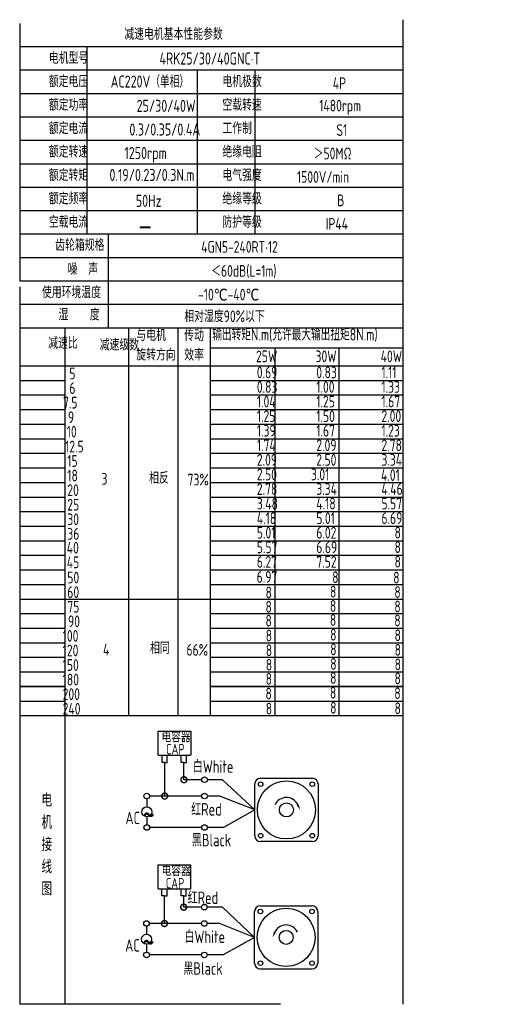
# Model space of a CAD drawing. Header units: inches. Extents: x -753 to 5070, y -3075 to 1581.
# Tile 28 of 178: x 675 to 951, y -876 to -302. Entities that reach past the tile are written whole.
import ezdxf

# ---------------------------------------------------------------- set-up
doc = ezdxf.new("R2010")
doc.units = ezdxf.units.IN
doc.header["$LTSCALE"] = 10
doc.header["$MEASUREMENT"] = 0
for name, color, linetype in [('1轮廓实线层', 7, 'Continuous'), ('2细线层', 4, 'Continuous'), ('6文字层', 3, 'Continuous'), ('7标注层', 4, 'Continuous')]:
    doc.layers.add(name, color=color, linetype=linetype)
doc.styles.add('PC_TEXTSTYLE', font='isocp.shx', dxfattribs={"width": 0.8, "bigfont": 'HZFS.SHX'})

# ---------------------------------------------------------------- blocks, each defined once
blk = doc.blocks.new('_DotSmall')
at = {"color": 0, "linetype": 'ByBlock', "const_width": 0.5}
blk.add_lwpolyline([(-0.0625, 0, 1), (0.0625, 0, 1)], format="xyb", close=True, dxfattribs=at)

msp = doc.modelspace()

# ---------------------------------------------------------------- linework, layer by layer
at = {"layer": '1轮廓实线层'}
for p, q in [((898.381, -302.08), (898.381, -692.899)), ((674.949, -304.268), (674.949, -454.516)), ((674.949, -457.731), (674.949, -731.762)), ((674.949, -692.899), (674.949, -876.08)), ((898.381, -692.899), (898.381, -876.08)), ((827.11, -876.08), (674.949, -876.08))]:
    msp.add_line(p, q, dxfattribs=at)
at = {"layer": '1轮廓实线层', "color": 4}
for p, q in [((786.274, -493.426), (898.381, -493.426)), ((823.644, -493.426), (823.644, -707.777)), ((861.014, -493.426), (861.014, -707.777))]:
    msp.add_line(p, q, dxfattribs=at)
at = {"layer": '2细线层'}
for p, q in [((898.381, -317.927), (674.949, -317.927)), ((714.087, -317.927), (714.087, -427.199)), ((898.381, -331.586), (674.949, -331.586)), ((778.418, -331.586), (778.418, -427.199)), ((812.109, -331.586), (812.109, -427.199)), ((898.381, -345.245), (674.949, -345.245)), ((898.381, -358.904), (674.949, -358.904)), ((898.381, -372.563), (674.949, -372.563)), ((898.381, -386.222), (674.949, -386.222)), ((898.381, -399.881), (674.949, -399.881)), ((898.381, -413.54), (674.949, -413.54)), ((898.381, -427.199), (674.949, -427.199)), ((726.504, -427.199), (726.504, -481.834)), ((898.381, -440.858), (674.949, -440.858)), ((898.381, -454.516), (674.949, -454.516)), ((898.381, -454.516), (674.949, -454.516)), ((898.381, -468.175), (674.949, -468.175)), ((898.381, -468.175), (674.949, -468.175)), ((842.326, -481.834), (674.949, -481.834)), ((898.381, -481.834), (674.949, -481.834)), ((701.494, -707.777), (701.494, -481.834)), ((738.587, -707.777), (738.587, -481.834)), ((767.433, -707.777), (767.433, -481.834)), ((786.274, -707.777), (786.274, -481.834)), ((674.949, -503.871), (898.381, -503.871)), ((674.949, -512.367), (701.494, -512.367)), ((786.274, -512.367), (898.381, -512.367)), ((674.949, -520.863), (701.494, -520.863)), ((786.274, -520.863), (898.381, -520.863)), ((674.949, -529.359), (701.494, -529.359)), ((786.274, -529.359), (898.381, -529.359)), ((674.949, -537.855), (701.494, -537.855)), ((786.274, -537.855), (898.381, -537.855)), ((674.949, -546.351), (701.494, -546.351)), ((786.274, -546.351), (898.381, -546.351)), ((674.949, -554.847), (701.494, -554.847)), ((786.274, -554.847), (898.381, -554.847)), ((674.949, -563.343), (701.494, -563.343)), ((786.274, -563.343), (898.381, -563.343)), ((674.949, -571.839), (701.494, -571.839)), ((786.274, -571.839), (898.381, -571.839)), ((674.949, -580.336), (701.494, -580.336)), ((786.274, -580.336), (898.381, -580.336)), ((674.949, -588.832), (701.494, -588.832)), ((786.274, -588.832), (898.381, -588.832)), ((674.949, -597.328), (701.494, -597.328)), ((786.274, -597.328), (898.381, -597.328)), ((674.949, -605.824), (701.494, -605.824)), ((786.274, -605.824), (898.381, -605.824)), ((674.949, -614.32), (701.494, -614.32)), ((786.274, -614.32), (898.381, -614.32)), ((674.949, -622.816), (701.494, -622.816)), ((786.274, -622.816), (898.381, -622.816)), ((674.949, -631.312), (701.494, -631.312)), ((786.274, -631.312), (898.381, -631.312)), ((674.949, -639.808), (786.274, -639.808)), ((786.274, -639.808), (898.381, -639.808)), ((674.949, -648.304), (701.494, -648.304)), ((786.274, -648.304), (898.381, -648.304)), ((674.949, -656.8), (701.494, -656.8)), ((786.274, -656.8), (898.381, -656.8)), ((674.949, -665.296), (701.494, -665.296)), ((786.274, -665.296), (898.381, -665.296)), ((674.949, -673.793), (701.494, -673.793)), ((786.274, -673.793), (898.381, -673.793)), ((674.949, -682.289), (701.494, -682.289)), ((786.274, -682.289), (898.381, -682.289)), ((701.494, -690.785), (674.949, -690.785)), ((674.949, -690.785), (701.494, -690.785)), ((898.381, -690.785), (786.274, -690.785)), ((786.274, -690.785), (898.381, -690.785)), ((674.949, -699.281), (701.494, -699.281)), ((786.274, -699.281), (898.381, -699.281)), ((674.949, -707.777), (786.274, -707.777)), ((701.494, -876.08), (701.494, -707.777)), ((786.274, -707.777), (898.381, -707.777)), ((755.725, -730.86), (755.725, -716.931)), ((755.725, -716.931), (774.68, -716.931)), ((774.68, -716.931), (774.68, -730.86)), ((755.725, -730.86), (774.604, -730.86)), ((757.947, -735.028), (757.947, -730.86)), ((761.009, -735.028), (761.009, -730.86)), ((769.172, -735.019), (769.172, -730.85)), ((772.234, -735.019), (772.234, -730.85)), ((759.522, -735.028), (757.947, -735.028)), ((759.478, -735.028), (761.053, -735.028)), ((759.522, -754.667), (759.522, -735.028)), ((770.747, -735.019), (769.172, -735.019)), ((770.703, -735.019), (772.278, -735.019)), ((770.747, -745.147), (770.747, -734.978)), ((781.112, -745.147), (770.747, -745.147)), ((793.283, -745.147), (784.393, -745.147)), ((812.103, -762.754), (793.283, -745.147)), ((781.12, -754.667), (759.522, -754.667)), ((812.103, -762.754), (793.853, -773.006)), ((781.112, -773.006), (750.762, -773.006)), ((793.853, -773.006), (784.393, -773.006)), ((755.615, -808.716), (755.615, -794.787)), ((755.615, -794.787), (774.571, -794.787)), ((774.571, -794.787), (774.571, -808.716)), ((755.615, -808.716), (774.495, -808.716)), ((757.838, -812.885), (757.838, -808.716)), ((760.899, -812.885), (760.899, -808.716)), ((769.063, -812.875), (769.063, -808.706)), ((772.124, -812.875), (772.124, -808.706)), ((759.413, -812.885), (757.838, -812.885)), ((759.368, -828.968), (759.368, -812.885)), ((759.368, -812.885), (760.944, -812.885)), ((770.638, -812.875), (769.063, -812.875)), ((770.593, -812.875), (772.169, -812.875)), ((770.593, -819.447), (770.593, -812.883)), ((780.959, -819.447), (770.593, -819.447)), ((793.129, -819.447), (784.239, -819.447)), ((811.949, -837.054), (793.129, -819.447)), ((780.966, -828.968), (759.368, -828.968)), ((811.949, -837.054), (793.699, -847.307)), ((780.959, -847.307), (750.608, -847.307)), ((793.699, -847.307), (784.239, -847.307)), ((815.222, -855.465), (845.498, -855.465))]:
    msp.add_line(p, q, dxfattribs=at)
at = {"layer": '2细线层', "color": 4}
for p, q in [((815.376, -744.343), (845.652, -744.343)), ((812.103, -777.892), (812.103, -747.616)), ((848.925, -747.616), (848.925, -777.892)), ((845.652, -781.165), (815.376, -781.165)), ((816.717, -781.165), (815.376, -781.165)), ((815.222, -818.643), (845.498, -818.643)), ((811.949, -852.192), (811.949, -821.917)), ((848.771, -821.917), (848.771, -852.192))]:
    msp.add_line(p, q, dxfattribs=at)
at = {"layer": '2细线层'}
for points in [[(837.08, -759.692, 0, 0, 0), (837.08, -759.692, 1.227, 0, 0), (838.549, -762.843, 0, 0, 0)], [(823.794, -833.993, 0, 0, 0), (823.794, -833.993, 1.227, 0, 0), (822.325, -837.144, 0, 0, 0)]]:
    msp.add_lwpolyline(points, format="xyseb", dxfattribs=at)
for centre in [(782.753, -745.147), (749.05, -754.667), (782.76, -754.667), (749.077, -773.006), (782.753, -773.006), (782.599, -819.447), (748.897, -828.968), (782.606, -828.968), (748.924, -847.307), (782.599, -847.307)]:
    msp.add_circle(centre, 1.64, dxfattribs=at)
at = {"layer": '2细线层', "color": 4}
for centre, radius in [((830.514, -762.754), 16.944), ((815.47, -747.71), 1.33), ((845.558, -747.71), 1.33), ((830.514, -762.754), 4.091), ((815.47, -777.797), 1.33), ((845.558, -777.797), 1.33), ((830.36, -837.054), 16.944), ((815.317, -822.011), 1.33), ((845.404, -822.011), 1.33), ((830.36, -837.054), 4.091), ((815.317, -852.098), 1.33), ((845.404, -852.098), 1.33)]:
    msp.add_circle(centre, radius, dxfattribs=at)
for centre, start, end in [((815.376, -747.616), 90, 180), ((845.652, -747.616), 0, 90), ((815.376, -777.892), 180, 270), ((845.652, -777.892), 270, 0), ((815.222, -821.917), 90, 180), ((845.498, -821.917), 0, 90), ((815.222, -852.192), 180, 270), ((845.498, -852.192), 270, 0)]:
    msp.add_arc(centre, 3.273, start, end, dxfattribs=at)
at = {"layer": '2细线层'}
for centre in [(830.514, -762.754), (830.36, -837.054)]:
    msp.add_arc(centre, 7.245, 25, 156.223514, dxfattribs=at)
at = {"layer": '7标注层'}
for p, q in [((749.068, -756.307), (749.071, -760.951)), ((759.522, -754.667), (750.69, -754.667)), ((791.598, -754.667), (784.4, -754.667)), ((812.103, -762.754), (791.598, -754.667)), ((749.074, -766.722), (749.077, -771.366)), ((748.914, -830.608), (748.917, -835.252)), ((759.368, -828.968), (750.537, -828.968)), ((791.445, -828.968), (784.247, -828.968)), ((811.949, -837.054), (791.445, -828.968)), ((748.921, -841.023), (748.924, -845.666))]:
    msp.add_line(p, q, dxfattribs=at)
for centre in [(749.073, -763.837), (748.919, -838.137)]:
    msp.add_circle(centre, 2.886, dxfattribs=at)

# ---------------------------------------------------------------- block references
at = {"layer": '2细线层'}
for p, xscale, yscale, zscale, rotation in [((770.747, -745.147), 6.91248740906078, 6.91248740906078, 6.91248740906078, 0.0552960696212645), ((759.522, -754.667), 6.91248740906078, 6.91248740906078, 6.91248740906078, 0.0552960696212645), ((770.593, -819.447), 6.912487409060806, 6.912487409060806, 6.912487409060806, 0.05529606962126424), ((759.368, -828.968), 6.912487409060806, 6.912487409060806, 6.912487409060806, 0.05529606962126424)]:
    msp.add_blockref('_DotSmall', p, dxfattribs=dict(at, xscale=xscale, yscale=yscale, zscale=zscale, rotation=rotation))

# ---------------------------------------------------------------- texts
at = {"layer": '6文字层', "style": 'PC_TEXTSTYLE'}
for s, insert, char_height, width, attachment_point in [('{\\C3;减速电机基本性能参数}', (735.986, -307.025), 6.82948, 79.68493, 1), ('{\\C3;         电机型号 }', (663.849, -320.981), 6.82948, 79.68493, 1), ('\\pi7.8854;{\\C3;      4RK25/30/40GNC·T}', (729.254, -321.196), 7.04396, 97.70874, 1), ('{\\C3;         额定电压}', (663.849, -334.64), 6.82948, 79.68493, 1), ('{\\C3;       AC220V（单相）}', (705.453, -334.61), 7.04396, 82.18743, 1), ('{\\C3;         电机极数}', (765.047, -334.64), 6.82948, 79.68493, 1), ('{\\C3;         4P}', (829.411, -335.688), 6.82948, 79.68493, 1), ('{\\C3;         额定功率}', (663.849, -348.299), 6.82948, 79.68493, 1), ('{\\C3;              25/30/40W}', (698.069, -348.771), 7.04396, 82.18743, 1), ('{\\C3;         空载转速}', (765.047, -348.299), 6.82948, 79.68493, 1), ('{\\C3;          1480rpm}', (818.394, -348.754), 6.82948, 79.68493, 1), ('{\\C3;         额定电流}', (663.849, -361.958), 6.82948, 79.68493, 1), ('{\\C3;         工作制}', (765.047, -361.958), 6.82948, 79.68493, 1), ('{\\C3;              0.3/0.35/0.4A}', (693.818, -362.587), 7.04396, 82.18743, 1), ('{\\C3;           S1}', (825.295, -363.006), 6.82948, 79.68493, 1), ('{\\C3;         额定转速}', (663.849, -375.617), 6.82948, 79.68493, 1), ('{\\C3;       1250rpm}', (713.501, -376.295), 7.04396, 82.18743, 1), ('{\\C3;         绝缘电阻}', (765.047, -375.617), 6.82948, 79.68493, 1), ('{\\C3;       ＞50MΩ}', (824.523, -376.665), 6.82948, 79.68493, 1), ('{\\C3;         额定转矩}', (663.849, -389.276), 6.82948, 79.68493, 1), ('{\\C3;       0.19/0.23/0.3N.m}', (704.754, -389.07), 7.04396, 82.18743, 1), ('{\\C3;         电气强度}', (765.047, -389.276), 6.82948, 79.68493, 1), ('{\\C3;  1500V/min}', (830.391, -390.324), 6.82948, 79.68493, 1), ('{\\C3;         额定频率}', (663.849, -402.935), 6.82948, 79.68493, 1), ('{\\C3;        50Hz}', (716.913, -404.161), 7.04396, 82.18743, 1), ('{\\C3;         绝缘等级}', (765.047, -402.935), 6.82948, 79.68493, 1), ('{\\C3;          B}', (828.896, -403.983), 6.82948, 79.68493, 1), ('{\\C3;         空载电流}', (663.849, -416.593), 6.82948, 79.68493, 1), ('{\\C3;         防护等级}', (765.047, -416.593), 6.82948, 79.68493, 1), ('{\\C3;         IP44}', (825.295, -417.642), 6.82948, 79.68493, 1), ('{\\C3;        \\H1.6708x;—}', (719.31, -416.286), 6.82948, 79.68493, 1), ('{\\C3;              齿轮箱规格}', (651.94, -430.008), 6.82948, 79.68493, 1), ('{\\C3;             4GN5-240RT·12}', (740.183, -431.128), 6.82948, 96.79625, 1), ('{\\C3;              噪  声}', (659.225, -444.092), 6.82948, 79.68493, 1), ('{\\C3;              ＜60dB(L=1m)}', (742.9, -445.135), 6.82948, 79.68493, 1), ('{\\C3;       使用环境温度}', (666.09, -457.57), 6.82948, 79.68493, 1), ('{\\C3;       -10℃-40℃}', (757.12, -458.928), 6.82948, 79.68493, 1), ('{\\C3;           湿    度}', (663.218, -470.579), 6.82948, 79.68493, 1), ('{\\C3;      相对湿度90%以下}', (752.232, -471.552), 6.82948, 79.68493, 1), ('{\\C3;与电机\\P旋转方向}', (742.967, -482.577), 6.8295, 79.68493, 1), ('{\\C3;传动\\P效率}', (770.92, -482.649), 6.8295, 79.68493, 1), ('{\\C3;输出转矩N.m(允许最大输出扭矩8N.m)}', (787.266, -482.083), 7.04396, 122.53347, 1), ('{\\C3;              减速比}', (647.877, -487.139), 6.82948, 79.68493, 1), ('{\\C3;              减速级数}', (677.901, -488.13), 6.82948, 79.68493, 1), ('{\\C3;                25W}', (762.823, -494.922), 6.82948, 79.68493, 1), ('{\\C3;                30W}', (797.502, -494.922), 6.82948, 79.68493, 1), ('{\\C3;                40W}', (835.478, -494.922), 6.82948, 79.68493, 1), ('{\\C3;                   5}', (644.568, -504.944), 6.82948, 79.68493, 1), ('{\\C3;                0.69}', (763.268, -504.303), 6.82948, 79.68493, 1), ('{\\C3;                0.83}', (797.947, -504.303), 6.82948, 79.68493, 1), ('{\\C3;                1.11}', (835.923, -504.303), 6.82948, 79.68493, 1), ('{\\C3;                   6}', (644.568, -513.44), 6.82948, 79.68493, 1), ('{\\C3;                0.83}', (763.268, -512.799), 6.82948, 79.68493, 1), ('{\\C3;                1.00}', (797.947, -512.799), 6.82948, 79.68493, 1), ('{\\C3;                1.33}', (835.923, -512.799), 6.82948, 79.68493, 1), ('{\\C3;                  7.5}', (643.969, -521.936), 6.82948, 79.68493, 1), ('{\\C3;                1.04}', (763.268, -521.295), 6.82948, 79.68493, 1), ('{\\C3;                1.25}', (797.947, -521.295), 6.82948, 79.68493, 1), ('{\\C3;                1.67}', (835.923, -521.295), 6.82948, 79.68493, 1), ('{\\C3;                  9}', (646.846, -530.432), 6.82948, 79.68493, 1), ('{\\C3;                1.25}', (763.268, -529.791), 6.82948, 79.68493, 1), ('{\\C3;                1.50}', (797.947, -529.791), 6.82948, 79.68493, 1), ('{\\C3;                2.00}', (835.923, -529.791), 6.82948, 79.68493, 1), ('{\\C3;                   10}', (643.049, -538.826), 6.82948, 79.68493, 1), ('{\\C3;                1.39}', (763.268, -538.288), 6.82948, 79.68493, 1), ('{\\C3;                1.67}', (797.947, -538.288), 6.82948, 79.68493, 1), ('{\\C3;                1.23}', (835.923, -538.288), 6.82948, 79.68493, 1), ('{\\C3;                   12.5}', (642.099, -547.53), 6.82948, 79.68493, 1), ('{\\C3;                1.74}', (763.268, -546.784), 6.82948, 79.68493, 1), ('{\\C3;                2.09}', (797.947, -546.784), 6.82948, 79.68493, 1), ('{\\C3;                2.78}', (835.923, -546.784), 6.82948, 79.68493, 1), ('{\\C3;                   15}', (643.37, -555.921), 6.82948, 79.68493, 1), ('{\\C3;                2.09}', (763.268, -555.28), 6.82948, 79.68493, 1), ('{\\C3;                2.50}', (797.947, -555.28), 6.82948, 79.68493, 1), ('{\\C3;                3.34}', (835.923, -555.28), 6.82948, 79.68493, 1), ('{\\C3;                   18}', (643.37, -564.417), 6.82948, 79.68493, 1), ('{\\C3;     3}', (707.055, -566.32), 6.82948, 79.68493, 1), ('{\\C3;     相反}', (734.791, -565.835), 6.82948, 79.68493, 1), ('{\\C3;  73%}', (766.622, -566.788), 6.82948, 79.68493, 1), ('{\\C3;                2.50}', (763.268, -563.776), 6.82948, 79.68493, 1), ('{\\C3;               3.01}', (797.947, -563.776), 6.82948, 79.68493, 1), ('{\\C3;               4.01}', (838.801, -564.121), 6.82948, 79.68493, 1), ('{\\C3;                   20}', (643.37, -572.913), 6.82948, 79.68493, 1), ('{\\C3;                2.78}', (763.268, -572.272), 6.82948, 79.68493, 1), ('{\\C3;                3.34}', (797.947, -572.272), 6.82948, 79.68493, 1), ('{\\C3;                4.46}', (835.923, -572.272), 6.82948, 79.68493, 1), ('{\\C3;                   25}', (643.37, -581.409), 6.82948, 79.68493, 1), ('{\\C3;                3.48}', (763.268, -580.768), 6.82948, 79.68493, 1), ('{\\C3;                4.18}', (797.947, -580.768), 6.82948, 79.68493, 1), ('{\\C3;                5.57}', (835.923, -580.768), 6.82948, 79.68493, 1), ('{\\C3;                   30}', (643.37, -589.905), 6.82948, 79.68493, 1), ('{\\C3;                4.18}', (763.268, -589.264), 6.82948, 79.68493, 1), ('{\\C3;                5.01}', (797.947, -589.264), 6.82948, 79.68493, 1), ('{\\C3;                6.69}', (835.923, -589.264), 6.82948, 79.68493, 1), ('{\\C3;                   36}', (643.37, -598.401), 6.82948, 79.68493, 1), ('{\\C3;                5.01}', (763.268, -597.76), 6.82948, 79.68493, 1), ('{\\C3;                6.02}', (797.947, -597.76), 6.82948, 79.68493, 1), ('{\\C3;                8}', (843.568, -597.661), 6.82948, 79.68493, 1), ('{\\C3;                   40}', (643.057, -606.519), 6.82948, 79.68493, 1), ('{\\C3;                5.57}', (763.268, -606.256), 6.82948, 79.68493, 1), ('{\\C3;                6.69}', (797.947, -606.256), 6.82948, 79.68493, 1), ('{\\C3;                8}', (843.568, -606.157), 6.82948, 79.68493, 1), ('{\\C3;                   45}', (643.057, -615.015), 6.82948, 79.68493, 1), ('{\\C3;                6.27}', (763.268, -614.752), 6.82948, 79.68493, 1), ('{\\C3;                7.52}', (797.947, -614.752), 6.82948, 79.68493, 1), ('{\\C3;                8}', (843.568, -614.653), 6.82948, 79.68493, 1), ('{\\C3;                   50}', (643.37, -623.889), 6.82948, 79.68493, 1), ('{\\C3;                6.97}', (763.19, -623.51), 6.82948, 79.68493, 1), ('{\\C3;                  8}', (800.975, -623.682), 6.82948, 79.68493, 1), ('{\\C3;               8}', (845.901, -623.881), 6.82948, 79.68493, 1), ('{\\C3;                   60}', (643.37, -632.385), 6.82948, 79.68493, 1), ('{\\C3;                8}', (768.341, -632.57), 6.82948, 79.68493, 1), ('{\\C3;                8}', (805.909, -632.106), 6.82948, 79.68493, 1), ('{\\C3;                8}', (843.465, -632.383), 6.82948, 79.68493, 1), ('{\\C3;                   75}', (643.37, -640.882), 6.82948, 79.68493, 1), ('{\\C3;                8}', (768.305, -640.945), 6.82948, 79.68493, 1), ('{\\C3;                8}', (805.873, -640.482), 6.82948, 79.68493, 1), ('{\\C3;                8}', (843.43, -640.759), 6.82948, 79.68493, 1), ('{\\C3;                8}', (805.866, -648.616), 6.82948, 79.68493, 1), ('{\\C3;                   90}', (643.791, -649.378), 6.82948, 79.68493, 1), ('{\\C3;                8}', (768.298, -649.08), 6.82948, 79.68493, 1), ('{\\C3;                8}', (843.423, -648.894), 6.82948, 79.68493, 1), ('{\\C3;                  100}', (643.791, -657.874), 6.82948, 79.68493, 1), ('{\\C3;                8}', (768.452, -657.688), 6.82948, 79.68493, 1), ('{\\C3;                8}', (806.02, -657.224), 6.82948, 79.68493, 1), ('{\\C3;                8}', (843.577, -657.502), 6.82948, 79.68493, 1), ('{\\C3;     相同}', (735.364, -664.993), 6.82948, 79.68493, 1), ('{\\C3;                8}', (806.068, -665.763), 6.82948, 79.68493, 1), ('{\\C3;                  120}', (643.791, -666.37), 6.82948, 79.68493, 1), ('{\\C3;     4}', (707.907, -665.907), 6.82948, 79.68493, 1), ('{\\C3;   66%}', (762.845, -666.053), 6.82948, 79.68493, 1), ('{\\C3;                8}', (768.5, -666.226), 6.82948, 79.68493, 1), ('{\\C3;                8}', (843.624, -666.04), 6.82948, 79.68493, 1), ('{\\C3;                  150}', (643.791, -674.866), 6.82948, 79.68493, 1), ('{\\C3;                8}', (768.492, -674.689), 6.82948, 79.68493, 1), ('{\\C3;                8}', (806.06, -674.225), 6.82948, 79.68493, 1), ('{\\C3;                8}', (843.617, -674.503), 6.82948, 79.68493, 1), ('{\\C3;                8}', (768.423, -682.907), 6.82948, 79.68493, 1), ('{\\C3;                8}', (805.991, -682.443), 6.82948, 79.68493, 1), ('{\\C3;                8}', (843.548, -682.72), 6.82948, 79.68493, 1), ('{\\C3;                  180}', (643.791, -683.362), 6.82948, 79.68493, 1), ('{\\C3;                  200}', (643.791, -691.858), 6.82948, 79.68493, 1), ('{\\C3;                8}', (768.31, -691.52), 6.82948, 79.68493, 1), ('{\\C3;                8}', (805.878, -691.057), 6.82948, 79.68493, 1), ('{\\C3;                8}', (843.434, -691.334), 6.82948, 79.68493, 1), ('{\\C3;                  240}', (643.791, -700.354), 6.82948, 79.68493, 1), ('{\\C3;                8}', (768.454, -700.268), 6.82948, 79.68493, 1), ('{\\C3;                8}', (806.022, -699.804), 6.82948, 79.68493, 1), ('{\\C3;                8}', (843.578, -700.081), 6.82948, 79.68493, 1), ('\\pi0.80037;电容器', (756.878, -717.219), 6.13829, 33.00432, 1), ('\\pi4.169;CAP', (756.191, -724.261), 6.13829, 18.87916, 1), ('白White', (775.899, -733.844), 7.2923, 25.12708, 1), ('{\\C3;     电\\P     机\\P     接\\P     线\\P     图}', (681.882, -753.134), 7.76078, 152.88902, 2), ('\\pi0.16814;红Red', (774.779, -758.771), 7.29229, 18.6503, 1), ('\\pi0.14995;~', (746.466, -758.598), 14.74664, 5.01882, 1), ('\\pi2.7676;AC', (733.866, -763.784), 7.29229, 13.11912, 1), ('黑Black', (775.378, -776.705), 7.2923, 26.13843, 1), ('\\pi0.80037;电容器', (756.951, -795.108), 6.13829, 28.40454, 1), ('\\pi4.169;CAP', (755.98, -802.389), 6.13829, 18.87916, 1), ('\\pi0.16814;红Red', (772.713, -810.291), 7.29229, 18.6503, 1), ('白White', (771.025, -833.061), 7.2923, 28.24323, 1), ('\\pi2.7676;AC', (733.712, -838.084), 7.29229, 13.11912, 1), ('\\pi0.14995;~', (746.313, -832.899), 14.74664, 5.01882, 1), ('黑Black', (770.398, -851.563), 7.2923, 27.39052, 1)]:
    msp.add_mtext(s, dxfattribs=dict(at, insert=insert, char_height=char_height, width=width, attachment_point=attachment_point))

doc.saveas('drawing.dxf')
